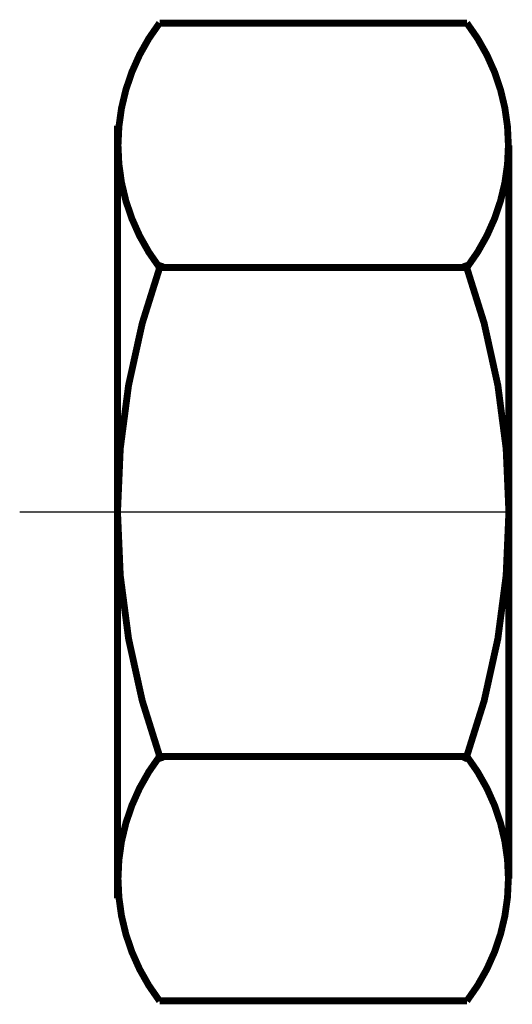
# Model space of a CAD drawing. Extents: x -1 to 0.01, y -1.01 to 1.01.
import ezdxf

# ---------------------------------------------------------------- set-up
doc = ezdxf.new("R2010")
doc.units = 0
doc.header["$MEASUREMENT"] = 0
doc.linetypes.add('CENTER', pattern=[50.8, 31.75, -6.35, 6.35, -6.35])
doc.layers.add('中心线', color=1, linetype='CENTER')
doc.layers.add('图块', color=6, linetype='CONTINUOUS')

msp = doc.modelspace()

# ---------------------------------------------------------------- linework, layer by layer
at = {"layer": '中心线'}
msp.add_line((-1, 0), (0, 0), dxfattribs=at)
at = {"layer": '图块'}
for p, q in [((-0.7142, 0.5), (-0.7142, 0.5)), ((-0.0858, 0.5), (-0.0858, 0.5)), ((-0.8, 0), (-0.8, -0.79)), ((0, 0), (0, -0.75)), ((-0.7142, -0.5), (-0.0858, -0.5)), ((-0.7142, -0.5), (-0.7142, -0.5)), ((-0.7142, -0.5), (-0.7142, -0.5)), ((-0.0858, -0.5), (-0.0858, -0.5)), ((-0.0858, -0.5), (-0.0858, -0.5)), ((-0.7142, -1), (-0.0858, -1)), ((-0.412, -1), (-0.412, -1))]:
    msp.add_line(p, q, dxfattribs=at)
at = {"layer": '图块', "const_width": 0.014}
for points in [[(-0.7142, 1, 0.339146), (-0.7142, 0.5, 0.339146)], [(-0.0858, 0.5, 0.339146), (-0.0858, 1, 0.339146)], [(-0.7106, 0.5102, 0.086984), (-0.8, 0, 0.086984), (-0.7106, -0.5102)], [(0, 0, 0.086984), (-0.0894, 0.5102, 0.086984)], [(0, 0, -0.086984), (-0.0894, -0.5102, -0.086984)], [(-0.7142, -1, -0.339146), (-0.7142, -0.5, -0.339146)], [(-0.0858, -0.5, -0.339146), (-0.0858, -1, -0.339146)]]:
    msp.add_lwpolyline(points, format="xyb", dxfattribs=at)
for points in [[(-0.7142, 1), (-0.0858, 1)], [(-0.8, 0.79), (-0.8, 0)], [(0, 0.75), (0, 0)], [(-0.0858, 0.5), (-0.7142, 0.5)], [(-0.8, -0.79), (-0.8, 0)], [(0, -0.75), (0, 0)], [(-0.0858, -0.5), (-0.7142, -0.5)], [(-0.7142, -1), (-0.0858, -1)]]:
    msp.add_lwpolyline(points, dxfattribs=at)
at = {"layer": '图块'}
for centre, radius, start, end in [((-1.5, 0), 1.5, 340.1148, 0), ((-0.388, -0.75), 0.411, 142.5317, 217.4683), ((-0.412, -0.75), 0.411, 322.5317, 37.4683)]:
    msp.add_arc(centre, radius, start, end, dxfattribs=at)

doc.saveas('drawing.dxf')
